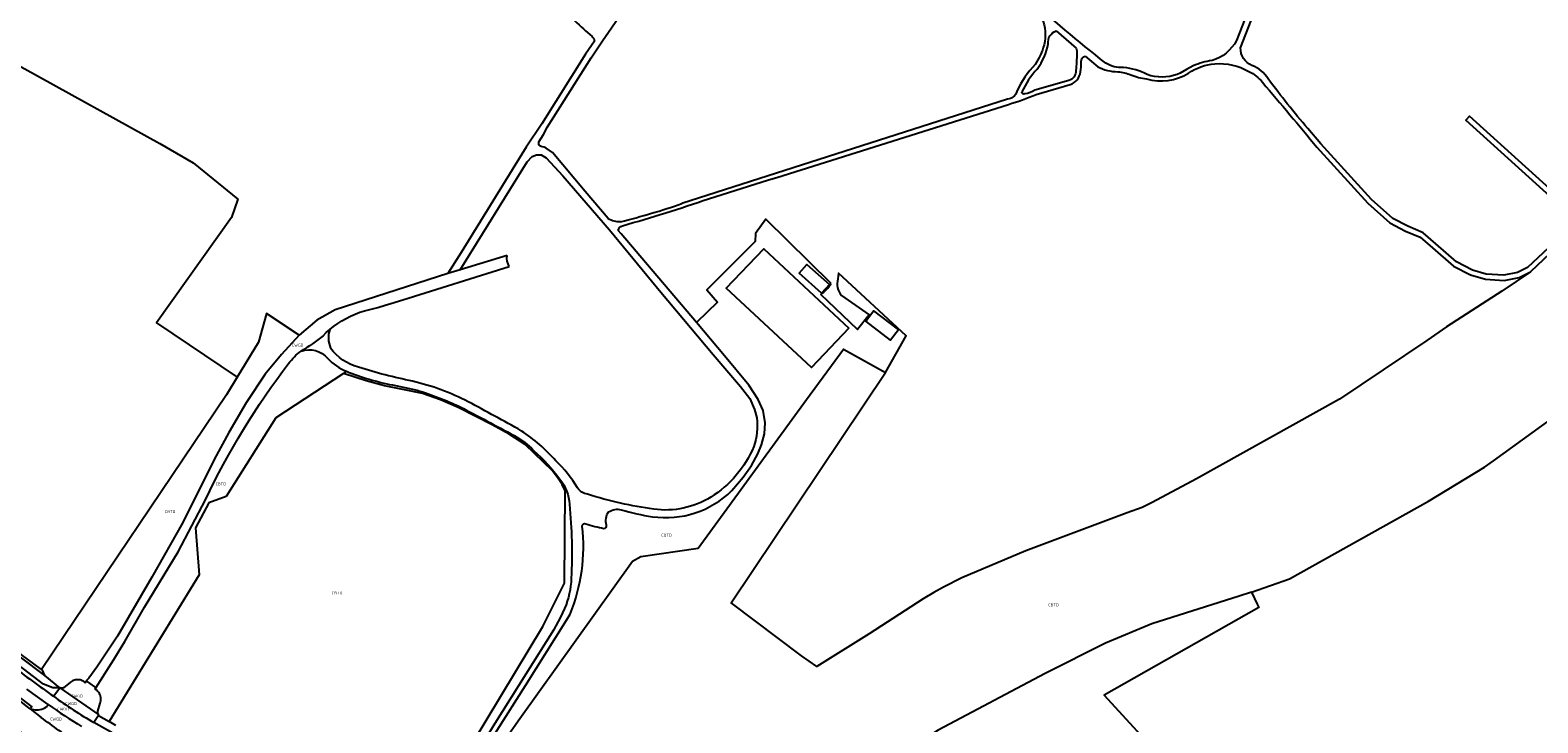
# Model space of a CAD drawing. Extents: x 163074 to 167167, y 441438 to 444019.
# Tile 47 of 49: x 166209 to 166670, y 441756 to 441968. Entities that reach past the tile are written whole.
import ezdxf
from ezdxf.enums import TextEntityAlignment as Align

# ---------------------------------------------------------------- set-up
doc = ezdxf.new("R2010")
doc.units = 0
doc.header["$LTSCALE"] = 4
for name, color, linetype in [('CBTD', 7, 'CONTINUOUS'), ('COTD', 7, 'CONTINUOUS'), ('CWGD', 7, 'CONTINUOUS'), ('G_BTD', 3, 'CONTINUOUS'), ('G_OTD', 32, 'CONTINUOUS'), ('G_OWG', 6, 'CONTINUOUS'), ('G_WGD', 7, 'CONTINUOUS')]:
    doc.layers.add(name, color=color, linetype=linetype)
doc.styles.add('ISO', font='ISO')

msp = doc.modelspace()

# ---------------------------------------------------------------- linework, layer by layer
at = {"layer": 'G_BTD', "linetype": 'Continuous', "transparency": 33554687}
for points in [[(166188.145, 441961.5), (166199.368, 441959.147), (166202.385, 441958.251), (166204.867, 441957.328), (166207.58, 441955.898), (166248.779, 441933.096), (166259.009, 441927.242), (166272.689, 441916.077), (166270.738, 441910.485), (166247.755, 441878.413), (166272.444, 441861.763)], [(166582.363, 441796.144), (166594.002, 441800.172), (166636.467, 441823.904), (166653.563, 441834.247), (166656.388, 441836.257), (166674.034, 441849.059), (166692.686, 441863.655), (166693.894, 441864.6), (166711.715, 441879.106), (166709.412, 441881.532), (166707.706, 441883.28), (166689.707, 441901.785), (166683.131, 441908.494)], [(166667.618, 441893.921), (166658.905, 441888.046), (166641.971, 441877.118), (166635.999, 441872.937), (166609.272, 441855.02), (166565.593, 441830.699), (166552.056, 441823.517), (166548.944, 441822.019), (166544.384, 441820.337), (166513.396, 441808.768), (166493.847, 441800.45), (166488.289, 441797.619), (166485.326, 441795.971), (166482.047, 441794.056), (166465.615, 441783.386), (166449.523, 441773.407), (166444.882, 441776.71), (166423.442, 441792.855), (166470.606, 441863.21)], [(166291.335, 441874.623), (166281.381, 441881.206), (166278.924, 441872.417), (166272.444, 441861.763)], [(166272.444, 441861.763), (166269.191, 441856.415), (166212.612, 441772.482)], [(166304.928, 441862.881), (166284.278, 441849.332), (166269.065, 441825.323), (166263.764, 441823.4), (166259.716, 441815.767), (166260.779, 441801.438), (166233.338, 441756.575)], [(166305.851, 441863.569), (166304.928, 441862.881)], [(166327.311, 441721.773), (166365.889, 441785.594), (166372.455, 441798.898), (166372.64, 441827.069), (166371.737, 441829.021), (166370.503, 441830.802), (166368.814, 441833.191), (166360.455, 441841.174), (166355.514, 441844.383), (166350.388, 441847.238), (166340.009, 441852.545), (166334.563, 441854.846), (166329.062, 441856.81), (166323.062, 441857.975), (166317.411, 441859.111), (166311.849, 441860.626), (166304.928, 441862.881)], [(166582.363, 441796.144), (166578.671, 441794.866), (166551.935, 441786.474), (166537.78, 441780.531), (166519.369, 441771.262), (166486.607, 441753.973), (166468.316, 441741.998), (166455.924, 441731.437), (166450.332, 441726.921), (166438.949, 441716.23)], [(166582.363, 441796.144), (166584.141, 441792.442), (166584.644, 441791.394), (166537.395, 441764.643), (166553.004, 441747.689), (166564.615, 441725.347), (166555.447, 441705.422), (166551.932, 441697.878), (166549.292, 441699.108), (166515.509, 441643.012), (166518.524, 441640.861)]]:
    msp.add_lwpolyline(points, dxfattribs=at)
at = {"layer": 'G_OTD', "linetype": 'Continuous', "transparency": 33554687}
for points in [[(166453.905, 441890.344), (166434.029, 441910.058), (166430.796, 441905.601), (166430.68, 441903.211), (166415.928, 441888.483), (166419.241, 441884.71), (166412.765, 441878.458)], [(166459.348, 441876.752), (166447.918, 441864.744), (166421.883, 441888.926), (166433.347, 441900.978), (166459.348, 441876.752)], [(166453.4, 441890.059), (166451.022, 441887.4), (166444.128, 441893.566), (166446.507, 441896.225), (166453.4, 441890.059)], [(166470.606, 441863.21), (166476.896, 441874.372), (166456.146, 441893.549), (166456.124, 441892.661), (166456.03, 441891.777)], [(166457.11, 441886.703), (166465.586, 441880.788), (166462.028, 441876.34), (166450.761, 441887.052)], [(166474.515, 441876.246), (166472.103, 441873.079), (166464.503, 441878.867), (166466.914, 441882.034), (166474.515, 441876.246)], [(166332.087, 441719.58), (166334.111, 441722.399), (166345.023, 441738.047), (166358.857, 441757.51), (166393.254, 441805.57), (166395.838, 441807.023), (166413.278, 441809.56), (166446.367, 441854.944), (166457.704, 441870.29), (166470.606, 441863.21)]]:
    msp.add_lwpolyline(points, dxfattribs=at)
for points in [[(166450.761, 441887.052, 0.1009626), (166453.905, 441890.344)], [(166456.03, 441891.777, 0.2536767), (166457.11, 441886.703)]]:
    msp.add_lwpolyline(points, format="xyb", dxfattribs=at)
at = {"layer": 'G_OWG', "linetype": 'Continuous', "transparency": 33554687}
for points in [[(166213.706, 441770.718), (166199.054, 441781.535), (166186.159, 441791.753), (166173.448, 441802.908), (166160.821, 441814.452), (166149.096, 441825.45), (166140.871, 441833.373), (166139.763, 441834.607), (166138.596, 441836.453), (166130.324, 441851.835), (166129.956, 441852.98)], [(166218.243, 441766.868), (166216.094, 441766.863), (166213.264, 441768), (166201.051, 441777.386), (166187.63, 441788.619), (166172.602, 441801.623), (166160.733, 441812.31), (166151.02, 441821.103), (166139.566, 441832.788), (166132.692, 441841.938), (166128.331, 441849.531), (166128.227, 441850.215)], [(166212.612, 441772.482), (166196.612, 441784.233)], [(166189.932, 441776.709), (166195.543, 441772.049), (166203.578, 441765.813), (166209.657, 441761.126), (166209.196, 441760.502)], [(166213.706, 441770.718), (166212.913, 441772.261), (166212.612, 441772.482)], [(166218.243, 441766.868), (166213.706, 441770.718)], [(166230.017, 441758.498), (166233.338, 441756.575)], [(166235.343, 441755.413), (166233.338, 441756.575)]]:
    msp.add_lwpolyline(points, dxfattribs=at)
at = {"layer": 'G_WGD', "linetype": 'Continuous', "transparency": 33554687}
for points in [[(166486.27, 442085.586), (166494.181, 442079.126), (166513.256, 442070.645), (166524.834, 442063.62), (166530.706, 442057.909), (166568.189, 442014.542), (166569.505, 442013.004), (166574.207, 442007.483), (166577.715, 441996.787), (166581.109, 441982.321), (166580.348, 441971.133), (166577.784, 441964.578)], [(166579.06, 441962.354), (166582.322, 441970.691), (166583.125, 441982.485), (166579.643, 441997.327), (166575.985, 442008.48), (166570.743, 442014.634)], [(166364.669, 441933.637), (166366.008, 441935.915), (166367.318, 441938.213), (166380.564, 441959.293), (166384.114, 441964.45), (166400.299, 441987.964), (166413.036, 442004.105), (166411.186, 442005.195)], [(166522.658, 441967.547), (166528.812, 441962.193)], [(166381.605, 441964.333), (166378.893, 441960.393), (166365.538, 441939.139), (166360.796, 441931.991), (166359.386, 441929.865), (166340.866, 441899.873), (166336.859, 441893.383)], [(166531.547, 441959.845), (166535.433, 441956.542)], [(166564.62, 441956.8), (166562.587, 441955.728), (166560.571, 441954.615), (166559.637, 441954.23)], [(166526.575, 441952.36), (166516.199, 441949.395)], [(166516.579, 441948.082), (166527.027, 441951.141)], [(166507.84, 441946.642), (166408.358, 441914.784)], [(166416.507, 441916.24), (166434.843, 441922.011), (166437.302, 441922.785), (166508.113, 441945.072)], [(166683.131, 441908.494), (166684.276, 441909.573), (166648.983, 441941.436), (166647.891, 441940.228), (166682.105, 441909.339), (166676.315, 441904.207), (166666.695, 441895.248), (166663.685, 441893.736), (166659.53, 441892.89), (166654.146, 441893.235), (166649.902, 441894.478), (166645.08, 441897.01), (166638.715, 441902.455), (166634.822, 441905.844), (166630.18, 441907.843), (166625.588, 441910.221), (166619.03, 441916.045), (166603.609, 441933.049), (166599.607, 441937.657)], [(166340.605, 441894.584), (166361.022, 441927.549), (166362.569, 441929.206), (166363.947, 441929.716), (166365.364, 441929.715), (166366.906, 441928.799), (166371.927, 441923.283), (166386.189, 441906.754), (166401.867, 441887.741), (166417.907, 441868.713), (166426.244, 441858.88), (166429.08, 441855.21), (166430.529, 441851.935), (166431.193, 441849.314)], [(166385.803, 441910.21), (166378.746, 441918.469), (166368.761, 441930.377), (166366.886, 441931.739), (166366.252, 441931.96), (166365.601, 441932.122)], [(166602.412, 441931.987), (166617.903, 441914.906), (166624.675, 441908.892), (166629.495, 441906.396), (166633.96, 441904.473), (166637.67, 441901.244), (166644.177, 441895.677), (166649.299, 441892.987), (166653.867, 441891.65), (166659.64, 441891.28), (166664.213, 441892.211), (166667.618, 441893.921)], [(166412.765, 441878.458), (166394.396, 441900.154), (166389.793, 441905.541), (166388.909, 441906.575)], [(166354.93, 441898.905), (166340.605, 441894.584)], [(166673.604, 441899.496), (166667.618, 441893.921)], [(166336.859, 441893.383), (166302.417, 441882.325), (166296.824, 441879.153), (166291.335, 441874.623)], [(166311.377, 441882.054), (166315.394, 441883.084), (166317.674, 441883.75), (166319.419, 441884.293), (166323.01, 441885.411), (166355.574, 441895.55)], [(166340.605, 441894.584), (166336.859, 441893.383)], [(166423.587, 441827.116), (166427.09, 441831.241), (166429.649, 441834.845), (166431.566, 441838.329), (166432.674, 441841.097), (166433.541, 441844.433), (166433.8, 441847.787), (166433.199, 441851.588), (166431.67, 441854.976), (166428.824, 441859.343), (166421.342, 441868.327), (166412.765, 441878.458)], [(166291.335, 441874.623), (166285.978, 441868.717), (166281.003, 441862.722), (166275.227, 441853.944), (166269.918, 441844.914), (166265.391, 441836.593), (166255.848, 441817.399), (166246.397, 441800.679), (166235.819, 441782.676), (166229.516, 441773.252), (166227.119, 441769.888), (166226.283, 441769.012)], [(166298.678, 441874.42), (166299.675, 441875.388), (166300.716, 441876.309)], [(166305.776, 441863.599), (166305.851, 441863.569)], [(166319.931, 441859.399), (166327.435, 441857.774)], [(166229.215, 441766.931), (166234.707, 441775.541), (166238.158, 441781.067), (166244.074, 441791.522), (166254.407, 441808.455), (166262.744, 441824.349)], [(166372.498, 441791.13), (166371.214, 441788.501), (166369.147, 441784.531), (166360.625, 441771.083), (166351.139, 441756.032), (166345.636, 441747.044), (166340.738, 441739.839), (166332.611, 441728.156), (166330.813, 441725.389)], [(166331.968, 441723.682), (166332.686, 441724.856), (166333.457, 441725.997), (166334.277, 441727.102), (166342.433, 441738.834), (166344.205, 441741.45), (166351.923, 441753.95), (166360.56, 441767.584), (166373.118, 441787.557), (166374.16, 441789.394)], [(166226.283, 441769.012), (166225.974, 441768.482), (166225.706, 441768.706), (166225.506, 441768.842), (166225.417, 441768.902), (166225.196, 441769.021), (166225.109, 441769.067), (166224.913, 441769.148), (166224.786, 441769.2), (166224.772, 441769.204), (166224.451, 441769.299), (166224.262, 441769.335), (166224.108, 441769.364), (166224.08, 441769.366), (166223.94, 441769.378), (166223.76, 441769.393), (166223.411, 441769.386), (166223.064, 441769.344), (166222.724, 441769.267), (166222.393, 441769.155), (166222.075, 441769.01), (166221.774, 441768.833), (166221.492, 441768.627), (166219.363, 441766.924), (166219.172, 441766.853), (166219.148, 441766.844), (166218.923, 441766.797), (166218.808, 441766.787), (166218.694, 441766.786), (166218.671, 441766.788), (166218.465, 441766.809), (166218.454, 441766.812), (166218.243, 441766.868)], [(166226.283, 441769.012), (166226.668, 441768.739), (166228.837, 441767.199), (166229.215, 441766.931)], [(166214.714, 441761.775), (166208.208, 441766.464)], [(166216.261, 441764.341), (166218.243, 441766.868)], [(166218.243, 441766.868), (166230.127, 441758.679)], [(166230.127, 441758.679), (166230.02, 441758.819), (166230.009, 441758.833), (166229.999, 441758.852), (166229.917, 441759.001), (166229.857, 441759.166), (166229.85, 441759.185), (166229.845, 441759.21), (166229.815, 441759.367), (166229.806, 441759.569), (166229.809, 441759.595), (166229.828, 441759.761), (166230.615, 441762.261), (166230.713, 441762.585), (166230.716, 441762.599), (166230.78, 441762.917), (166230.784, 441762.951), (166230.795, 441763.065), (166230.815, 441763.254), (166230.816, 441763.441), (166230.816, 441763.593), (166230.809, 441763.695), (166230.805, 441763.762), (166230.785, 441763.93), (166230.771, 441764.004), (166230.741, 441764.161), (166230.722, 441764.263), (166230.695, 441764.355), (166230.652, 441764.504), (166230.627, 441764.588), (166230.588, 441764.687), (166230.533, 441764.824), (166230.502, 441764.903), (166230.346, 441765.204), (166230.144, 441765.513), (166230.073, 441765.6), (166229.905, 441765.804), (166229.776, 441765.939), (166229.64, 441766.066), (166229.531, 441766.153), (166229.348, 441766.299), (166229.034, 441766.499), (166229.215, 441766.931)], [(166209.196, 441760.502), (166210.667, 441760.187)], [(166209.196, 441760.502), (166212.58, 441757.857)], [(166214.51, 441761.519), (166214.714, 441761.775)], [(166230.017, 441758.498), (166228.674, 441756.302)], [(166230.017, 441758.498), (166230.127, 441758.679)], [(166236.109, 441752.135), (166228.674, 441756.302)]]:
    msp.add_lwpolyline(points, dxfattribs=at)
for points in [[(166537.841, 441957.689, -0.0277924), (166489.931, 442000)], [(166370.485, 441975.521, 0.0160099), (166380.874, 441965.812)], [(166518.365, 441971.343, -0.1636488), (166519.003, 441963.24)], [(166380.874, 441965.812, -0.2052149), (166381.605, 441964.333)], [(166520.256, 441963.561, -0.3397722), (166522.658, 441967.547)], [(166519.003, 441963.24, -0.0789365), (166516.295, 441957.296)], [(166516.936, 441955.869, 0.1095863), (166520.256, 441963.561)], [(166528.812, 441962.193, -0.1013136), (166529.012, 441960.651)], [(166577.784, 441964.578, -0.2060775), (166570.333, 441958.458)], [(166582.514, 441956.975, -0.3103524), (166579.06, 441962.354)], [(166516.295, 441957.296, 0.0848487), (166510.674, 441948.963)], [(166529.012, 441960.651, -0.0217056), (166528.749, 441955.435)], [(166530.118, 441954.969, 0.0500671), (166530.333, 441958.141)], [(166530.333, 441958.141, -0.2973658), (166531.547, 441959.845)], [(166535.433, 441956.542, 0.1154318), (166541.502, 441955.045)], [(166543.308, 441956.305, -0.1548699), (166537.841, 441957.689)], [(166563.146, 441954.593, -0.1324962), (166571.167, 441957.483)], [(166570.333, 441958.458, 0.0747246), (166564.62, 441956.8)], [(166571.167, 441957.483, -0.1445543), (166581.613, 441955.142)], [(166587.494, 441952.838, 0.1676647), (166582.514, 441956.975)], [(166516.936, 441955.869, 0.0828759), (166512.246, 441948.876)], [(166528.749, 441955.435, -0.3374829), (166526.575, 441952.36)], [(166527.027, 441951.141, 0.290661), (166530.118, 441954.969)], [(166541.502, 441955.045, -0.0759564), (166545.546, 441954.08)], [(166550.563, 441954.182, 0.0940356), (166543.308, 441956.305)], [(166545.546, 441954.08, 0.0594496), (166550.348, 441952.867)], [(166550.348, 441952.867, 0.2100689), (166563.146, 441954.593)], [(166559.637, 441954.23, -0.1756665), (166550.563, 441954.182)], [(166581.613, 441955.142, -0.1047683), (166585.763, 441951.806)], [(166599.607, 441937.657, -0.015753), (166587.494, 441952.838)], [(166510.674, 441948.963, -0.3072624), (166507.84, 441946.642)], [(166508.113, 441945.072, 0.0280894), (166516.579, 441948.082)], [(166513.178, 441948.264, -0.585062), (166512.246, 441948.876)], [(166516.199, 441949.395, -0.0947357), (166513.178, 441948.264)], [(166585.763, 441951.806, -0.0041297), (166602.412, 441931.987)], [(166365.601, 441932.122, -0.5140152), (166364.669, 441933.637)], [(166390.178, 441907.994, 0.0122748), (166416.507, 441916.24)], [(166389.596, 441909.247, 0.0226894), (166408.358, 441914.784)], [(166389.596, 441909.247, -0.1646716), (166385.803, 441910.21)], [(166388.909, 441906.575, -0.3595884), (166390.178, 441907.994)], [(166355.574, 441895.55, -0.1621779), (166354.93, 441898.905)], [(166300.716, 441876.309, -0.1032616), (166311.377, 441882.054)], [(166298.678, 441874.42, -0.0412922), (166291.95, 441869.729)], [(166300.716, 441876.309, 0.194283), (166300.988, 441870.678)], [(166288.164, 441865.971, -0.0705167), (166291.95, 441869.729)], [(166291.95, 441869.729, -0.3146273), (166300.12, 441867.454)], [(166309.467, 441864.8, -0.1714903), (166300.988, 441870.678)], [(166262.744, 441824.349, -0.0515233), (166288.164, 441865.971)], [(166300.12, 441867.454, 0.1036228), (166305.776, 441863.599)], [(166326.01, 441860.546, -0.024891), (166309.467, 441864.8)], [(166305.851, 441863.569, 0.0487377), (166319.931, 441859.399)], [(166343.075, 441854.219, 0.0620638), (166326.01, 441860.546)], [(166327.435, 441857.774, -0.0368318), (166340.57, 441852.704)], [(166340.57, 441852.704, -0.0053464), (166357.043, 441843.938)], [(166359.257, 441845.386, 0.0085324), (166343.075, 441854.219)], [(166431.193, 441849.314, -0.1073901), (166430.342, 441840.566)], [(166357.043, 441843.938, -0.0760452), (166363.028, 441839.378)], [(166369.785, 441836.264, 0.0703566), (166359.257, 441845.386)], [(166363.028, 441839.378, -0.0603595), (166371.034, 441830.595)], [(166430.342, 441840.566, -0.154242), (166417.13, 441825.12)], [(166376.431, 441827.979, 0.0642849), (166369.785, 441836.264)], [(166371.034, 441830.595, -0.1660047), (166373.947, 441822.964)], [(166379.519, 441826.027, -0.2158206), (166376.431, 441827.979)], [(166373.947, 441822.964, -0.036953), (166374.53, 441800.366)], [(166399.761, 441821.452, -0.0427595), (166379.519, 441826.027)], [(166399.308, 441819.157, 0.2321651), (166423.587, 441827.116)], [(166417.13, 441825.12, -0.1745953), (166399.761, 441821.452)], [(166385.324, 441816.577, -0.2378769), (166385.935, 441820.627)], [(166385.935, 441820.627, -0.2270354), (166389.809, 441821.239)], [(166389.809, 441821.239, 0.0282192), (166399.308, 441819.157)], [(166374.16, 441789.394, 0.1278192), (166377.868, 441816.279)], [(166377.868, 441816.279, -0.544907), (166378.974, 441817.014)], [(166378.974, 441817.014, 0.0296277), (166384.508, 441815.587)], [(166384.508, 441815.587, 0.4772425), (166385.324, 441816.577)], [(166374.53, 441800.366, -0.0912276), (166372.498, 441791.13)], [(166209.196, 441760.502, -0.0096162), (166190.338, 441775.223)], [(166203.4, 441773.818, 0.0093015), (166216.261, 441764.341)], [(166216.261, 441764.341, 0.0252263), (166228.674, 441756.302)], [(166210.804, 441749.977, -0.0069467), (166194.282, 441762.871)], [(166210.667, 441760.187, 0.2451612), (166214.51, 441761.519)], [(166214.714, 441761.775, 0.0170534), (166224.906, 441755.073)], [(166223.428, 441750.139, -0.0135866), (166212.58, 441757.857)]]:
    msp.add_lwpolyline(points, format="xyb", dxfattribs=at)

# ---------------------------------------------------------------- texts
at = {"layer": 'CBTD', "transparency": 33554687, "style": 'ISO'}
for p in [(166267.443, 441829.189), (166251.974, 441820.71), (166302.989, 441795.856), (166521.901, 441792.24)]:
    msp.add_text('CBTD', height=0.9, dxfattribs=at).set_placement(p, align=Align.MIDDLE_CENTER)
at = {"layer": 'COTD', "transparency": 33554687, "style": 'ISO'}
msp.add_text('COTD', height=0.9, dxfattribs=at).set_placement((166403.618, 441813.517), align=Align.MIDDLE_CENTER)
at = {"layer": 'CWGD', "transparency": 33554687, "style": 'ISO'}
for p in [(166290.929, 441871.54), (166223.539, 441764.402), (166219.285, 441760.437), (166221.664, 441762.098), (166217.051, 441757.363)]:
    msp.add_text('CWGD', height=0.9, dxfattribs=at).set_placement(p, align=Align.MIDDLE_CENTER)

doc.saveas('drawing.dxf')
